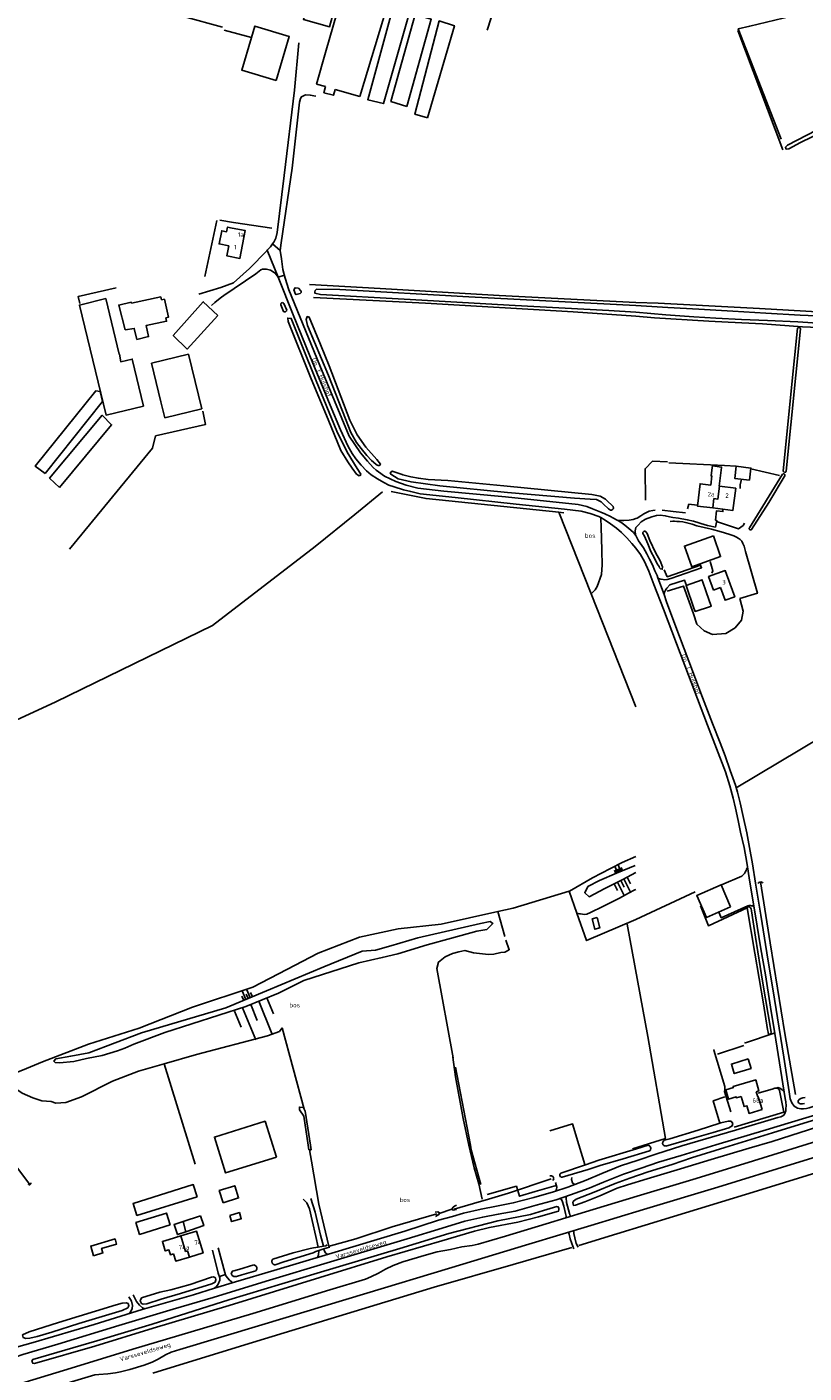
# Model space of a CAD drawing. Header units: metres. Extents: x 226218 to 240385, y 439369 to 449677.
# Tile 156 of 256: x 233660 to 234094, y 443876 to 444626. Entities that reach past the tile are written whole.
import ezdxf

# ---------------------------------------------------------------- set-up
doc = ezdxf.new("R2010")
doc.units = ezdxf.units.M
doc.header["$MEASUREMENT"] = 0
for name, color, linetype in [('BIJGEBOUW', 4, 'Continuous'), ('CULTUURAANDUIDING', 253, 'Continuous'), ('DAKRAND', 4, 'Continuous'), ('DAKRAND-BYG', 4, 'Continuous'), ('HEG', 253, 'Continuous'), ('HEK', 253, 'Continuous'), ('HOOFDGEBOUW', 4, 'Continuous'), ('HOUTWAL', 253, 'Continuous'), ('HUISNUMMER', 253, 'Continuous'), ('INSTEEKSLOOT', 153, 'Continuous'), ('KANTVERH', 253, 'Continuous'), ('KANTWATER', 153, 'Continuous'), ('KUNSTWERK', 253, 'Continuous'), ('MIDSLTGREPPEL', 253, 'Continuous'), ('MUUR', 253, 'Continuous'), ('OVLIJNOBJ', 253, 'Continuous'), ('RASTER', 253, 'Continuous'), ('STRAATNAAM', 253, 'Continuous'), ('TALUD', 253, 'Continuous'), ('TUSSENMUUR', 253, 'Continuous')]:
    doc.layers.add(name, color=color, linetype=linetype)
doc.styles.get("Standard").update_dxf_attribs({"font": 'iso.shx'})

# ---------------------------------------------------------------- blocks, each defined once
blk = doc.blocks.new('TA', base_point=(75009.5, 300012))
for p, q in [((75009.5, 300012.5), (75010, 300012.5)), ((75009.5, 300012.25), (75010.5, 300012.25)), ((75009.5, 300012), (75010, 300012)), ((75009.5, 300011.75), (75010.5, 300011.75)), ((75009.5, 300011.5), (75010, 300011.5))]:
    blk.add_line(p, q)

msp = doc.modelspace()

# ---------------------------------------------------------------- linework, layer by layer
at = {"layer": 'BIJGEBOUW'}
for p, q in [((233861.4, 444637.61), (233846.11, 444587.27)), ((233826.9, 444611.8), (233821.89, 444594.12)), ((233826.93, 444592.7), (233821.89, 444594.12)), ((233846.11, 444587.27), (233832.3, 444591.18))]:
    msp.add_line(p, q, dxfattribs=at)
for points in [[(233826.9, 444611.8), (233833.52, 444634.3), (233831.65, 444634.79), (233829.21, 444626.07), (233814.59, 444630.16), (233819.66, 444648.43), (233819.88, 444649.35)], [(233785.69, 444620.11), (233787.59, 444626.44), (233806.74, 444620.7), (233799.34, 444596.04)], [(233799.34, 444596.04), (233780.2, 444601.79), (233785.69, 444620.11)], [(234043.23, 444342.24), (234027.12, 444336.57), (234031.18, 444325.04), (234047.29, 444330.71), (234043.23, 444342.24)]]:
    msp.add_lwpolyline(points, dxfattribs=at)
at = {"layer": 'DAKRAND'}
msp.add_line((234046.51, 444369.99), (234047.81, 444380.46), dxfattribs=at)
for points in [[(233772.97, 444503.9), (233767.61, 444504.99), (233769.1, 444512.33), (233771.77, 444511.79), (233772.3, 444514.4), (233774.85, 444513.89)], [(234042.56, 444380.31), (234041.98, 444375.74), (234042.43, 444375.69), (234041.79, 444370.58)], [(234047.81, 444380.46), (234047.83, 444380.63), (234042.68, 444381.27), (234042.56, 444380.31)], [(234058.8, 444029.87), (234056.13, 444029.08), (234055.99, 444029.56), (234051.7, 444028.3), (234050.15, 444033.54), (234054.41, 444034.8), (234054.26, 444035.31), (234066.84, 444039.01), (234068.63, 444032.9), (234067.12, 444032.46)], [(233742.23, 443942.11), (233740.47, 443941.58), (233739.64, 443944.32), (233737.59, 443943.71), (233736, 443949), (233739.73, 443950.12)]]:
    msp.add_lwpolyline(points, dxfattribs=at)
at = {"layer": 'DAKRAND-BYG'}
for p, q in [((233704.38, 444474.58), (233711.78, 444443.51)), ((233735.07, 444475.58), (233718.79, 444472.03)), ((233735.5, 444473.79), (233735.07, 444475.58)), ((233718.79, 444472.03), (233718.64, 444472.58)), ((233711.78, 444443.51), (233712.03, 444443.57)), ((234039.27, 444311.09), (234037.19, 444317.04)), ((233757.2, 443963.35), (233747.52, 443960.08))]:
    msp.add_line(p, q, dxfattribs=at)
for points in [[(233864.48, 444636.48), (233850.48, 444585.35), (233859.21, 444583.22), (233873.8, 444634.02), (233864.48, 444636.48)], [(233832.3, 444591.18), (233831.41, 444587.86), (233826.02, 444589.3), (233826.93, 444592.7)], [(233712.03, 444443.57), (233712.79, 444439.33), (233719.13, 444440.82), (233725.39, 444414.66), (233704.59, 444409.61), (233689.73, 444470.96), (233704.38, 444474.58)], [(233718.64, 444472.58), (233711.61, 444470.94), (233715.13, 444457.07)], [(233737.86, 444463.82), (233739.46, 444464.21), (233737.08, 444474.16), (233735.5, 444473.79)], [(233766.97, 444465.05), (233758.76, 444472.79), (233742.03, 444454.01), (233749.81, 444446.38), (233766.97, 444465.05)], [(233721.78, 444451.76), (233728.29, 444453.4), (233726.91, 444459.47), (233738.3, 444461.96), (233737.86, 444463.82)], [(233715.13, 444457.07), (233720.27, 444457.89), (233721.78, 444451.76)], [(234063.37, 444373.27), (234055.19, 444374.27), (234056.04, 444381.13)], [(234056.04, 444381.13), (234064.21, 444380.12), (234063.37, 444373.27)], [(234037.19, 444317.04), (234036.92, 444317.8), (234028.04, 444314.62), (234028.07, 444314.54), (234032.42, 444302.02), (234033.06, 444300.19), (234033.08, 444300.19), (234041.57, 444302.97), (234042.06, 444303.14), (234039.27, 444311.09)], [(234052.84, 444135.46), (234047.51, 444147.77), (234034.02, 444141.81), (234039.36, 444129.66), (234052.84, 444135.46)], [(233978.5, 444129.49), (233979.88, 444123.72), (233977.06, 444123.03), (233975.68, 444128.8), (233978.5, 444129.49)], [(234062.7, 444050.75), (234053.31, 444047.9), (234054.91, 444042.61), (234064.31, 444045.47), (234062.7, 444050.75)], [(233799.53, 443996), (233793.27, 444016.02), (233764.95, 444007.19), (233771.17, 443987.18), (233799.53, 443996)], [(233755.28, 443973.92), (233721.73, 443963.47), (233719.64, 443970.21), (233753.18, 443980.65), (233755.28, 443973.92)], [(233769.83, 443970.52), (233778.48, 443973.26), (233776.31, 443980.08), (233767.67, 443977.33), (233769.83, 443970.52)], [(233740.25, 443958.22), (233738.18, 443964.84), (233721.16, 443959.5), (233723.23, 443952.89), (233740.25, 443958.22)], [(233773.53, 443963.44), (233778.9, 443965.09), (233779.95, 443961.68), (233774.58, 443960.03), (233773.53, 443963.44)], [(233747.52, 443960.08), (233742.49, 443958.38), (233744.36, 443952.85), (233749.06, 443954.43)], [(233749.06, 443954.43), (233759.07, 443957.82), (233757.2, 443963.35)], [(233697.62, 443941.02), (233696.03, 443946.38), (233709.59, 443950.4), (233710.43, 443947.56), (233702.05, 443945.08), (233702.79, 443942.56), (233697.62, 443941.02)]]:
    msp.add_lwpolyline(points, dxfattribs=at)
at = {"layer": 'HEG'}
for p, q in [((233747.65, 444631.71), (233769.4, 444625.79)), ((233759.55, 444486.88), (233766.36, 444518.06)), ((234064.14, 444379.59), (234080.21, 444375.99)), ((234028.8, 444357.41), (234029.49, 444360.02))]:
    msp.add_line(p, q, dxfattribs=at)
for points in [[(234058.15, 444368.76), (234058.2, 444370.75), (234058.9, 444373.81)], [(234046.81, 444014.9), (234043.17, 444027.38), (234049.67, 444029.61)]]:
    msp.add_lwpolyline(points, dxfattribs=at)
at = {"layer": 'HEK'}
msp.add_line((233768.04, 444518.33), (233775.7, 444516.96), dxfattribs=at)
for points in [[(234056.04, 444381.13), (234049.5, 444381.44), (234018.48, 444382.93)], [(234058.05, 444307.38), (234059.84, 444300.25), (234058.9, 444295.36), (234055.44, 444291.09), (234050.14, 444287.87), (234042.7, 444287.29), (234038.04, 444289.31), (234033.94, 444293.07), (234032.08, 444298.87), (234026.63, 444314.33), (234017.57, 444311.41)]]:
    msp.add_lwpolyline(points, dxfattribs=at)
at = {"layer": 'HOOFDGEBOUW'}
for p, q in [((233729.94, 444438.62), (233750.61, 444443.55)), ((233729.94, 444438.62), (233735.12, 444416.98)), ((233757.91, 444413.04), (233750.61, 444443.55)), ((233735.12, 444416.98), (233737.24, 444408.09)), ((233737.24, 444408.09), (233757.91, 444413.04)), ((234046.51, 444369.99), (234046.64, 444369.97)), ((234043.26, 444312.08), (234047.2, 444313.51)), ((233746.17, 443952.05), (233739.73, 443950.12))]:
    msp.add_line(p, q, dxfattribs=at)
for points in [[(233774.85, 444513.89), (233782.11, 444512.52), (233779.18, 444496.93), (233771.92, 444498.3), (233772.97, 444503.9)], [(234042.88, 444357.85), (234034.33, 444358.9), (234035.86, 444371.32), (234041.79, 444370.58)], [(234046.64, 444369.97), (234055.71, 444368.84), (234054.18, 444356.45), (234042.88, 444357.85)], [(234052.56, 444315.46), (234049.84, 444322.98), (234040.59, 444319.64), (234043.26, 444312.08)], [(234047.2, 444313.51), (234049.78, 444306.41), (234055.14, 444308.35), (234052.56, 444315.46)], [(234070.45, 444022.52), (234068.25, 444029.61), (234067.98, 444029.53), (234067.12, 444032.46)], [(234058.8, 444029.87), (234060.41, 444024.16), (234061.97, 444024.6), (234063.2, 444020.32), (234070.45, 444022.52)], [(233751.05, 443940.29), (233758.64, 443942.57), (233755, 443954.7), (233746.17, 443952.05)], [(233742.23, 443942.11), (233743.46, 443938.01), (233751.05, 443940.29)]]:
    msp.add_lwpolyline(points, dxfattribs=at)
at = {"layer": 'HOUTWAL'}
msp.add_line((233959.85, 444355.2), (233957.11, 444355.48), dxfattribs=at)
msp.add_lwpolyline([(233957.11, 444355.48), (233883.04, 444363.09), (233863.55, 444366.95)], dxfattribs=at)
at = {"layer": 'INSTEEKSLOOT'}
for p, q in [((233803.54, 444467.39), (233802.07, 444471.04)), ((233803.69, 444471.88), (233805.32, 444468.03)), ((234091.8, 444457.76), (234083.83, 444378.28)), ((234063.34, 444346.72), (234081.83, 444376.6)), ((233817.2, 444002.61), (233817.57, 444000)), ((233818.97, 444000), (233818.56, 444002.61)), ((233817.57, 444000), (233818.02, 444000)), ((233818.02, 444000), (233818.97, 444000)), ((233958.22, 443986.97), (233971.89, 443991.75)), ((233973.41, 443989.16), (233958.97, 443984.83)), ((233820.27, 443945.39), (233822.85, 443945.85)), ((233823.13, 443943.89), (233821.5, 443943.35)), ((233822.85, 443945.85), (233825.77, 443946.36)), ((233826.08, 443944.86), (233823.13, 443943.89)), ((233825.77, 443946.36), (233827.11, 443946.6)), ((233827.92, 443945.47), (233826.08, 443944.86)), ((233827.79, 443947.16), (233827.11, 443946.6)), ((233827.92, 443945.47), (233829.42, 443945.8)), ((233798.77, 443935.98), (233803.75, 443937.55))]:
    msp.add_line(p, q, dxfattribs=at)
for points in [[(234232.16, 444641.61), (234231.76, 444642.22), (234231.08, 444642.51), (234230.08, 444642.29), (234227.47, 444640.49), (234150.16, 444595.27), (234136.64, 444587.48), (234122.61, 444579.85), (234084.68, 444560.11), (234083.47, 444558.9), (234083.81, 444557.86), (234085.37, 444558.03), (234091.85, 444561.53), (234118.53, 444574.62), (234151.05, 444592.55), (234173.15, 444606.04), (234182.39, 444611.42), (234200.62, 444622.39), (234217.32, 444631.74), (234229.97, 444639.64), (234231.76, 444640.6), (234232.16, 444641.61)], [(233810.66, 444476.91), (233812.83, 444477.44), (233813.34, 444477.94), (233813.27, 444478.57), (233813.14, 444478.91), (233811.82, 444480.43), (233809.96, 444480.63), (233809.24, 444479.49), (233810.14, 444477.11), (233810.66, 444476.91)], [(233821.89, 444479.87), (233821.18, 444479.04), (233820.91, 444478.27), (233820.91, 444477.66), (233824.13, 444476.9), (233870.73, 444474.2), (233932.64, 444470.68), (233984.95, 444467.99), (234000, 444467)], [(234000, 444470.73), (233906.93, 444475.5), (233834.85, 444479.61), (233821.89, 444479.87)], [(233802.07, 444471.04), (233802.01, 444471.3), (233802.02, 444471.57), (233802.12, 444471.82), (233802.28, 444472.04), (233802.5, 444472.2), (233802.75, 444472.28), (233803.02, 444472.29), (233803.28, 444472.22), (233803.51, 444472.08), (233803.69, 444471.88)], [(233803.54, 444467.39), (233803.78, 444467.26), (233804.05, 444467.19), (233804.32, 444467.19), (233804.59, 444467.25), (233804.84, 444467.37), (233805.05, 444467.55), (233805.21, 444467.77), (233805.32, 444468.03)], [(234000, 444470.73), (234017.84, 444469.53), (234035.23, 444468.64), (234054.14, 444467.56), (234072.5, 444466.41), (234091.74, 444465.33), (234109.69, 444464.59)], [(234000, 444467), (234016.79, 444465.55), (234032.33, 444464.46)], [(233845.7, 444375.74), (233846.53, 444376.13), (233846.59, 444376.73), (233844.67, 444379.85), (233839.06, 444388.99), (233833.33, 444400.67), (233821.79, 444428.62), (233813.78, 444448.51), (233807.81, 444463.5), (233805.9, 444463.66), (233806.2, 444461.78), (233818.87, 444429.76), (233828.38, 444407.07), (233835.48, 444389.82), (233839.36, 444383.59), (233841.88, 444379.96), (233844.31, 444376.76), (233845.7, 444375.74)], [(233856.37, 444381.45), (233856.95, 444381.47), (233857.32, 444381.71), (233857.55, 444382.25), (233855.57, 444384.88), (233849.43, 444391.81), (233844.67, 444398.59), (233840.59, 444406.72), (233828.99, 444437.02), (233824.18, 444448.87), (233817.85, 444464.28), (233816.71, 444464.5), (233816.18, 444462.85), (233816.96, 444459.64), (233828.58, 444431.7), (233838.04, 444407.44), (233841.14, 444399.83), (233844.26, 444394.3), (233846.86, 444390.98), (233850.07, 444387.07), (233852.63, 444384.25), (233854.92, 444382.18), (233855.8, 444381.64), (233856.37, 444381.45)], [(234252.62, 444452.57), (234242.59, 444453.22), (234230.83, 444453.93), (234215.17, 444454.76), (234202.37, 444455.4), (234188.1, 444456.03), (234174.47, 444456.46), (234159.58, 444457.24), (234144.84, 444458.15), (234131.66, 444458.94), (234117.44, 444459.74), (234104.05, 444460.63), (234090.37, 444461.53), (234073.44, 444462.26), (234058.93, 444462.96), (234044.53, 444463.68), (234032.33, 444464.46)], [(234082.26, 444378.35), (234086.82, 444424.91), (234090.21, 444458.13)], [(234090.21, 444458.13), (234090.39, 444458.3), (234090.62, 444458.42), (234090.87, 444458.47), (234091.12, 444458.45), (234091.36, 444458.36), (234091.56, 444458.21), (234091.71, 444458), (234091.8, 444457.76)], [(233985.83, 444356.56), (233984.67, 444357.36), (233981.97, 444360.02), (233980.64, 444361.26), (233977.99, 444362.57), (233974.51, 444362.78), (233965.89, 444363.39), (233928.48, 444366.52), (233890.77, 444370.22), (233874.69, 444372.4), (233867.5, 444374.14), (233863.43, 444376.67), (233863.08, 444377.52), (233864.13, 444378.43), (233869.61, 444376.48), (233870.09, 444376.36), (233874.51, 444375.25), (233878.71, 444374.39), (233884.23, 444373.8), (233895.16, 444373.08), (233926.39, 444370.16), (233975.48, 444365.3), (233980.09, 444364.51), (233983.12, 444362.7), (233984.54, 444361.29), (233986.45, 444359.53), (233987.29, 444358.66)], [(234083.83, 444378.28), (234083.73, 444378.06), (234083.57, 444377.88), (234083.37, 444377.76), (234083.14, 444377.7), (234082.9, 444377.71), (234082.68, 444377.79), (234082.48, 444377.93), (234082.34, 444378.12), (234082.26, 444378.35)], [(234083.24, 444376.08), (234074.23, 444360.89), (234064.56, 444345.79)], [(234081.83, 444376.6), (234082.02, 444376.74), (234082.23, 444376.82), (234082.47, 444376.84), (234082.7, 444376.79), (234082.9, 444376.67), (234083.07, 444376.51), (234083.18, 444376.31), (234083.24, 444376.08)], [(233985.83, 444356.56), (233986.15, 444356.54), (233986.46, 444356.59), (233986.76, 444356.72), (233987.02, 444356.9), (233987.23, 444357.14), (233987.38, 444357.42), (233987.47, 444357.73), (233987.48, 444358.05), (233987.42, 444358.36), (233987.29, 444358.66)], [(234003.87, 444343.58), (234003.85, 444343.87), (234003.91, 444344.15), (234004.04, 444344.41), (234004.23, 444344.62), (234004.48, 444344.77), (234004.76, 444344.85), (234005.04, 444344.86), (234005.32, 444344.79), (234005.57, 444344.64), (234005.77, 444344.43)], [(234064.56, 444345.79), (234064.36, 444345.65), (234064.13, 444345.58), (234063.89, 444345.58), (234063.66, 444345.66), (234063.46, 444345.81), (234063.32, 444346.01), (234063.25, 444346.24), (234063.26, 444346.48), (234063.34, 444346.72)], [(234068.26, 444148.59), (234068.53, 444149.02), (234069.11, 444149.33), (234069.77, 444149.42), (234070.17, 444149.31), (234070.56, 444149.07), (234070.85, 444148.79)], [(234075.48, 444065.69), (234075.36, 444064.96), (234075.12, 444064.64), (234074.69, 444064.45), (234074.29, 444064.59), (234073.87, 444064.96), (234073.72, 444065.73), (234073.49, 444067.06), (234071.26, 444081.43), (234066.43, 444109.67), (234062.16, 444134.88), (234062.24, 444135.21), (234062.44, 444135.41), (234062.74, 444135.5), (234063.17, 444135.49), (234063.63, 444135.28), (234063.99, 444134.94), (234064.24, 444134.4), (234064.45, 444133.3), (234066.8, 444118.63), (234070.72, 444094.06), (234075.48, 444065.69)], [(234063.2, 444001.05), (234076.1, 444004.8), (234106.78, 444014.52), (234132.91, 444022.52), (234160.16, 444030.63), (234180.54, 444036.96)], [(234094.16, 444025.87), (234092.89, 444025.73), (234091.9, 444025.76), (234091.27, 444025.97), (234090.68, 444026.28), (234090.53, 444026.82), (234090.54, 444027.35), (234091.02, 444028.03), (234091.96, 444028.68), (234093.1, 444028.98), (234094.44, 444029.32)], [(233815.02, 444022.79), (233814.58, 444023.73), (233812.41, 444023.9), (233812.34, 444022.33), (233814.91, 444018.91), (233817.2, 444002.61)], [(233818.56, 444002.61), (233815.58, 444021.6), (233815.02, 444022.79)], [(234049.7, 444001.32), (234076.25, 444009.54), (234105.85, 444018.63)], [(234016.08, 444005.36), (234018.88, 444006.21), (234034.68, 444011.07), (234046.81, 444014.9)], [(234043.21, 444009.8), (234033.99, 444007.16), (234016.68, 444002.19)], [(234046.81, 444014.9), (234047.44, 444015.1), (234051.59, 444016.09), (234053.17, 444015.97), (234054.08, 444014.81), (234053.71, 444013.43), (234051.91, 444012.41), (234043.22, 444009.8)], [(233971.89, 443991.75), (233979.36, 443994.24), (234000.3, 444000.61), (234006.96, 444002.62)], [(234007.7, 443999.52), (234007.94, 443999.78), (234008.13, 444000.08), (234008.26, 444000.41), (234008.32, 444000.77), (234008.3, 444001.12), (234008.22, 444001.47), (234008.07, 444001.79), (234007.86, 444002.08), (234007.6, 444002.32), (234007.29, 444002.5), (234006.96, 444002.62)], [(234016.08, 444005.36), (234015.77, 444005.23), (234015.49, 444005.03), (234015.26, 444004.79), (234015.09, 444004.5), (234014.98, 444004.18), (234014.94, 444003.84), (234014.96, 444003.5), (234015.06, 444003.18), (234015.23, 444002.88), (234015.45, 444002.63), (234015.71, 444002.42), (234016.02, 444002.28), (234016.35, 444002.2), (234016.68, 444002.19)], [(234063.2, 444001.05), (234042, 443994.76), (234024.93, 443989.46), (234006.29, 443983.96), (233995.41, 443980.5), (233989.61, 443978.62), (233979.92, 443974.48), (233971.61, 443971.03), (233966.32, 443969.14), (233965.17, 443969.09), (233964.79, 443970.72), (233965.15, 443971.48), (233966.79, 443972.49), (233976.85, 443976.46), (233988.53, 443981.34), (233996.71, 443984.35), (234006.82, 443987.83), (234020.31, 443991.97), (234031.11, 443995.53), (234049.7, 444001.32)], [(234007.7, 443999.52), (233992.86, 443995.06), (233980.02, 443991.4), (233973.41, 443989.16)], [(233958.97, 443984.83), (233958.69, 443984.79), (233958.4, 443984.82), (233958.14, 443984.92), (233957.91, 443985.08), (233957.72, 443985.3), (233957.6, 443985.55), (233957.54, 443985.83), (233957.55, 443986.11), (233957.63, 443986.39), (233957.78, 443986.63), (233957.98, 443986.83), (233958.22, 443986.97)], [(233661.16, 443981.08), (233661.27, 443980.87), (233661.44, 443980.71), (233661.65, 443980.61), (233661.88, 443980.58), (233662.11, 443980.63), (233662.31, 443980.74), (233662.47, 443980.92), (233662.56, 443981.13), (233662.58, 443981.37), (233662.52, 443981.59)], [(233953.76, 443983.01), (233953.97, 443983.29), (233954.11, 443983.61), (233954.18, 443983.96), (233954.17, 443984.31), (233954.08, 443984.65), (233953.91, 443984.96), (233953.68, 443985.22), (233953.4, 443985.43), (233953.07, 443985.57), (233952.73, 443985.63), (233952.38, 443985.62), (233952.04, 443985.53)], [(233773.18, 443913.35), (233730.76, 443900.74), (233698.33, 443890.58), (233664.57, 443881.03), (233663.7, 443881.1), (233663.13, 443882.34), (233663.66, 443883.28), (233699.49, 443893.57), (233730.34, 443902.96), (233772.99, 443916.43), (233822.29, 443931.4), (233868.39, 443945.1), (233895.67, 443953.5), (233923.07, 443960.4), (233941.21, 443964.1), (233948.57, 443966.16), (233956.03, 443968.42), (233956.73, 443968.22), (233957.15, 443967.32), (233957.1, 443966.53), (233956.84, 443965.8), (233945.8, 443962.67), (233934.12, 443959.83), (233918.46, 443956.82), (233910.09, 443954.79), (233891.74, 443949.43), (233861.05, 443940.44), (233823.68, 443928.81), (233773.18, 443913.35)], [(233888.17, 443965.3), (233889.67, 443965.56), (233890.44, 443964.91), (233890.36, 443964.58)], [(233890.36, 443964.58), (233890.21, 443963.97), (233888.29, 443962.89)], [(233899.93, 443969.15), (233898.86, 443968.72), (233898.12, 443968.06), (233897.39, 443966.92)], [(233897.39, 443966.92), (233898.1, 443966.41), (233899.94, 443966.82)], [(233820.27, 443945.39), (233818.39, 443945.02), (233808.97, 443942.62), (233797.64, 443939.13)], [(233803.75, 443937.55), (233820.05, 443942.7), (233821.5, 443943.35)], [(233787, 443935.87), (233778.56, 443933.3), (233775.14, 443932.49), (233774.41, 443931.13), (233774.93, 443930.03), (233775.89, 443929.41), (233777.35, 443929.45), (233780.22, 443930.42), (233787.99, 443932.67)], [(233787.99, 443932.67), (233788.24, 443932.92), (233788.44, 443933.22), (233788.57, 443933.55), (233788.64, 443933.9), (233788.63, 443934.25), (233788.56, 443934.6), (233788.42, 443934.92), (233788.23, 443935.22), (233787.98, 443935.47), (233787.68, 443935.66), (233787.35, 443935.8), (233787, 443935.87)], [(233797.64, 443939.13), (233797.39, 443938.87), (233797.2, 443938.57), (233797.08, 443938.23), (233797.02, 443937.87), (233797.04, 443937.52), (233797.13, 443937.17), (233797.28, 443936.84), (233797.49, 443936.56), (233797.76, 443936.32), (233798.07, 443936.14), (233798.41, 443936.02), (233798.77, 443935.98)], [(233746.11, 443920.01), (233735.27, 443916.87), (233727.31, 443914.27), (233725.31, 443914.03), (233724.36, 443914.32), (233723.54, 443915.92), (233724.35, 443917.48), (233734.63, 443920.71), (233740.66, 443922.01), (233751.47, 443924.99), (233763.35, 443929), (233764.55, 443929.22), (233765.54, 443928.68), (233765.77, 443927.65), (233765.44, 443926.38), (233763.57, 443925.35), (233746.11, 443920.01)], [(233689.36, 443903.29), (233713.5, 443910.59), (233716.63, 443911.97), (233717.32, 443913.11), (233716.79, 443914.43), (233715.68, 443914.84), (233713.52, 443914.64), (233710.22, 443913.64), (233678.09, 443903.84), (233661.58, 443898.63), (233657.99, 443896.94), (233658.25, 443895.49), (233659.84, 443894.83), (233661.99, 443895.03), (233666.19, 443896.09), (233674.27, 443898.47), (233689.36, 443903.3)]]:
    msp.add_lwpolyline(points, dxfattribs=at)
at = {"layer": 'KANTVERH'}
for p, q in [((233801.65, 444501.3), (233797.43, 444505.08)), ((233800.47, 444486.55), (233794.49, 444501.52)), ((233800.47, 444486.55), (233804.02, 444487.59)), ((234012.23, 444318.87), (234015.79, 444309.53)), ((233767.8, 443929.5), (233771.19, 443930.5)), ((233740.91, 443887.34), (233745.73, 443888.74))]:
    msp.add_line(p, q, dxfattribs=at)
for points in [[(233798.14, 444506.01), (233799.2, 444508.26), (233799.96, 444511.34), (233803.8, 444543.25), (233809.71, 444590.65), (233811.98, 444617.15)], [(233821.45, 444587.33), (233818.41, 444587.97), (233815.69, 444588.09), (233813.56, 444587.09), (233813.06, 444586.11), (233812.5, 444584.13), (233808.32, 444547.32), (233802.19, 444505.66), (233801.65, 444501.3), (233802.32, 444496.66), (233803.06, 444490.83), (233804.51, 444485.91), (233806.47, 444479.52), (233823.86, 444437.33), (233840.18, 444397.88), (233846.36, 444388.63), (233850.31, 444383.93), (233853.5, 444380.4), (233855.28, 444378.96), (233856.55, 444377.99), (233859.79, 444375.66), (233862.92, 444374.01), (233866.09, 444372.63), (233871.83, 444370.49), (233878.34, 444368.95), (233892.98, 444367.25), (233927.36, 444364.14), (233967.79, 444359.79), (233972.69, 444358.58), (233975.82, 444357.43), (233980.56, 444355.49), (233982.65, 444354.53), (233985.86, 444353.02), (233987.26, 444352.31), (233989.64, 444351.05)], [(233796.2, 444503.43), (233797.43, 444505.08), (233798.14, 444506.01)], [(233756.24, 444477.02), (233768.52, 444480.67), (233775.59, 444483.34), (233784.63, 444491.25), (233794.18, 444501.17)], [(233794.18, 444501.17), (233794.49, 444501.52), (233796.2, 444503.43)], [(233980.53, 444352.44), (233979.3, 444353.11), (233974.6, 444354.85), (233969.55, 444356.04), (233960.28, 444357.19), (233933.32, 444360.03), (233899.22, 444363.61), (233879.82, 444365.8), (233874.44, 444366.98), (233870.46, 444367.9), (233865.23, 444369.55), (233862.21, 444370.63), (233859.55, 444371.95), (233855.96, 444374.12), (233852.43, 444376.29), (233849.78, 444378.52), (233846.79, 444381.63), (233843.89, 444385.32), (233841.73, 444388.22), (233839.63, 444392.12), (233835.3, 444401.36), (233829.5, 444415.2), (233818.13, 444442.71), (233808.86, 444465.53), (233800.47, 444486.55), (233799, 444488.46), (233797.23, 444489.85), (233796.34, 444490.43), (233794, 444491.03), (233791.82, 444490.99), (233790.95, 444490.63), (233788.04, 444488.41), (233770.28, 444476.19), (233768.89, 444475.29), (233767.31, 444474.13), (233765.27, 444472.32), (233763.28, 444470.67)], [(234000, 444351.91), (234000.81, 444352.21), (234002.74, 444353.53), (234004.39, 444354.59), (234005.9, 444355.41), (234007.48, 444356.08), (234009.45, 444356.4), (234010.79, 444356.57)], [(234014.69, 444356.7), (234020.82, 444355.87), (234027.68, 444355.21)], [(234040.96, 444347.8), (234044.37, 444347.16), (234045.15, 444350.86), (234044.52, 444350.97), (234044.95, 444356.21), (234048.59, 444355.79), (234048.61, 444356.89)], [(234000, 444335.43), (233997.82, 444338.04), (233995.07, 444341.23), (233992.01, 444344.22), (233989.2, 444346.55), (233985.96, 444349.07), (233982.95, 444351.13), (233980.53, 444352.44)], [(234000, 444351.91), (233998.59, 444351.38), (233996.2, 444351.02), (233993.23, 444350.89), (233992.08, 444350.92), (233989.64, 444351.05)], [(233989.64, 444351.05), (233991.55, 444349.84), (233993.91, 444348.25), (233997.14, 444345.56), (233998.65, 444344.09), (234000, 444342.42)], [(234000, 444346.9), (234001.35, 444348.34), (234002.92, 444350.07), (234005.48, 444351.57), (234008.86, 444352.82), (234011.61, 444353.72), (234013.51, 444353.91), (234016.39, 444353.55), (234018.8, 444352.99), (234020.71, 444352.55), (234023.73, 444352.21), (234028.66, 444351.27), (234032.16, 444350.46), (234038.72, 444348.45), (234040.7, 444347.97)], [(234000, 444342.51), (233999.8, 444342.96), (233999.57, 444345.12), (234000, 444346.9)], [(234000, 444342.42), (234001.58, 444339.57), (234004.25, 444335.69), (234006.1, 444332.26), (234007.69, 444329.27), (234009.38, 444326.11), (234010.63, 444322.86), (234011.83, 444320.14), (234012.23, 444318.87), (234012.73, 444318.59), (234013.95, 444318.2), (234015.27, 444317.93), (234016.13, 444317.82), (234017.46, 444317.95), (234019.5, 444318.5), (234036.64, 444324.52), (234035.95, 444326.39)], [(234000, 444335.43), (234002.67, 444331.84), (234004.87, 444328.01), (234007.3, 444322.57), (234010.12, 444315.26), (234015.45, 444301.52), (234027.25, 444270.06), (234040.04, 444236.85), (234049.99, 444210.72), (234052.44, 444202.99), (234054.31, 444196.11), (234055.61, 444190.53), (234057.01, 444183.72), (234058.39, 444177.08), (234060.35, 444168.67), (234061.98, 444160.19), (234063.52, 444149.2), (234066.61, 444131.62), (234069.74, 444112.09), (234072.26, 444097.52), (234075.07, 444079.52), (234077.46, 444064.95), (234083.33, 444028.71), (234083.62, 444026.84), (234083.77, 444024.51), (234083.73, 444023.05), (234083.64, 444021.86), (234083.07, 444020.31), (234082.49, 444019.46), (234081.64, 444018.92), (234080.8, 444018.51), (234079.17, 444018.08)], [(234041.44, 444328.09), (234042.92, 444322.88), (234042.45, 444321.59)], [(234019.03, 444315.02), (234027.15, 444317.59), (234028.2, 444314.67)], [(234015.79, 444309.53), (234015.97, 444310.98), (234016.53, 444312.09), (234017.38, 444313.2), (234019.03, 444315.02)], [(234015.79, 444309.53), (234017.17, 444305.47), (234021.74, 444293.14), (234029.63, 444272.37), (234037.2, 444252.27), (234042.78, 444237.72), (234047.08, 444226.96), (234049.77, 444219.73), (234052.69, 444211.54), (234055.6, 444203.35)], [(234055.6, 444203.35), (234056.64, 444199.41), (234058.23, 444193.42), (234059.78, 444185.82), (234061.93, 444176.83), (234063.47, 444168.66), (234064.99, 444159.53)], [(234064.99, 444159.53), (234066.8, 444148.76), (234069.74, 444130.79), (234073.05, 444109.92), (234077.43, 444084.08), (234082.5, 444051.68), (234085.48, 444032.45), (234086.15, 444028.58), (234086.99, 444026.27), (234088.28, 444024.48), (234090.08, 444023.31), (234092, 444022.93), (234093.46, 444022.9), (234095.16, 444023.09), (234096.76, 444023.55), (234099.54, 444024.45), (234125.42, 444032.09), (234159.03, 444042.14), (234179.74, 444048.54)], [(234047.78, 444147.77), (234059.08, 444152.65), (234059.93, 444153.43), (234060.55, 444154.15), (234061.03, 444154.83), (234061.48, 444155.69), (234061.77, 444156.51), (234062.04, 444157.04), (234062.42, 444157.08)], [(234046.39, 444132.22), (234047.66, 444129.43), (234062.39, 444136), (234062.72, 444136.16), (234063.26, 444136.28), (234063.86, 444136.24), (234064.42, 444136.12), (234064.98, 444135.98), (234065.6, 444135.76), (234065.97, 444135.66), (234065.9, 444135.65)], [(234060.67, 444059.89), (234061.2, 444059.78), (234077.2, 444065.12), (234077.3, 444065.35), (234077.37, 444065.5)], [(234053.03, 444021.17), (234049.41, 444032.61), (234049.6, 444033.51), (234049.68, 444034.4), (234049.67, 444035.3), (234043.43, 444055.67), (234043.93, 444055.76)], [(234078.43, 444034.47), (234079.12, 444034.75), (234079.78, 444034.6), (234080.41, 444034.39), (234080.93, 444034.08), (234081.55, 444033.57), (234082.1, 444033.02), (234082.43, 444032.75), (234082.67, 444032.79)], [(233745.74, 443888.68), (233791.42, 443902.59), (233849.93, 443920.11), (233895.6, 443933.97), (233940.36, 443947.51), (233974.99, 443957.93), (234004.22, 443966.79), (234045.67, 443979.33), (234089.07, 443992.54), (234135.78, 444006.94), (234175.49, 444019.01)], [(234079.17, 444018.08), (234055.59, 444011.08), (234025.59, 444002.24), (234011.08, 443997.66)], [(234025.32, 443996.98), (234044.54, 444002.77), (234072.66, 444011.19), (234108.95, 444022.17)], [(233745.11, 443896.5), (233786.39, 443908.78), (233829.29, 443921.98), (233849.23, 443928.06), (233852.2, 443929.2), (233856.53, 443931.34), (233860.45, 443933.61), (233864.64, 443935.61), (233870.13, 443937.61), (233883.35, 443941.51), (233889.26, 443943.2), (233896.64, 443944.57), (233902.97, 443945.94), (233908.67, 443946.74), (233911.99, 443947.4), (233927.25, 443951.96), (233949.96, 443958.86), (233971.89, 443965.54), (234000.73, 443974.24), (234033.62, 443984.17), (234065.6, 443993.97), (234101.01, 444004.82)], [(233542.74, 444000), (233550.29, 443992.17), (233561.15, 443981.19), (233573.27, 443969.37), (233587.57, 443956.4), (233604.57, 443940.3), (233626.75, 443917.97), (233641.87, 443902.92), (233647.3, 443896.82), (233649.51, 443894.46), (233650.73, 443892.25), (233651.03, 443890.89), (233650.84, 443889.8), (233650.58, 443889.24), (233649.95, 443888.81), (233663.85, 443892.61), (233697.85, 443902.71), (233724.63, 443911.01), (233753.24, 443919.27), (233764.98, 443922.92)], [(233764.32, 443917.77), (233793.9, 443926.78), (233829.72, 443937.68), (233872.57, 443950.44), (233892.06, 443956.44), (233904.66, 443960.31), (233914.63, 443962.59), (233923.26, 443964.14), (233932.8, 443965.92), (233944.48, 443969.13), (233955.5, 443972.22), (233963.66, 443974.99), (233973.99, 443978.68), (233981.92, 443982.09), (233993.19, 443986.55), (234002.89, 443989.83), (234012.68, 443993.1), (234025.32, 443996.98)], [(233764.98, 443922.92), (233776.8, 443926.43), (233798.16, 443932.82), (233828.58, 443941.89), (233871.18, 443954.68), (233890.04, 443960.84), (233897.75, 443962.9), (233903.82, 443964.84), (233913.68, 443967.04), (233922.34, 443968.71), (233931.68, 443970.43), (233943.13, 443973.57), (233954.05, 443976.59), (233962.08, 443979.28), (233972.26, 443983.08), (233980.97, 443986.78), (233991.48, 443991.09), (234001.33, 443994.37), (234011.08, 443997.66)], [(233955.24, 443981.77), (233955.86, 443979.34), (233955.78, 443978.09), (233955.4, 443977.04)], [(233965.74, 443980.65), (233964.72, 443981.59), (233964.04, 443983.47), (233964.32, 443984.58)], [(233814.45, 443972.62), (233816.53, 443970.53), (233817.98, 443967.12), (233819.51, 443960.59), (233821.48, 443951.84), (233822.85, 443945.85)], [(233818.83, 443972.91), (233821.19, 443965.28), (233824.14, 443952.58), (233825.77, 443946.36)], [(233957.58, 443972.92), (233958.38, 443972.5), (233959.01, 443971.7), (233959.82, 443968.73), (233960.77, 443964.66), (233961.09, 443963.1), (233960.96, 443962.26)], [(233963.84, 443963.09), (233963.24, 443963.82), (233962.97, 443964.63), (233962.4, 443966.53), (233961.34, 443970.76), (233961.09, 443973.22), (233961.33, 443974.2)], [(233962.27, 443954), (233962.68, 443953.53), (233962.87, 443952.97), (233963.36, 443950.48), (233964.23, 443947.77), (233965.44, 443944.97)], [(233967.77, 443945.84), (233966.69, 443947.92), (233965.93, 443950.96), (233965.34, 443953.48), (233965.44, 443955.06)], [(233763.85, 443944.12), (233767.14, 443931.26), (233768.06, 443928.79), (233767.93, 443927.44), (233767.03, 443925.2), (233766.18, 443923.94), (233764.98, 443922.92)], [(233767.09, 443945.37), (233770.73, 443931.64), (233771.43, 443929.89), (233773.44, 443927.34), (233775.31, 443925.99)], [(233823.13, 443943.89), (233823.15, 443943.69), (233823.05, 443941.62), (233822.46, 443940.07)], [(233826.08, 443944.86), (233826.26, 443943.99), (233826.99, 443942.65), (233828.1, 443941.74)], [(233719.73, 443919.25), (233721.5, 443915.56), (233723.11, 443913.53), (233724.83, 443912.06), (233726.15, 443911.44)], [(233653.83, 443884.41), (233658.15, 443886.02), (233677.57, 443891.79), (233711.66, 443902.12), (233742.06, 443911.25), (233764.32, 443917.76)], [(233717.24, 443918.17), (233718.66, 443915.67), (233719.38, 443913.38), (233719.13, 443911.57), (233718.45, 443909.92), (233717.44, 443908.78)], [(233494.33, 443820.47), (233495.79, 443820.91), (233536.07, 443833.33), (233568.03, 443842.9), (233602.88, 443853.47), (233623.13, 443859.66), (233655.14, 443869.26), (233685.02, 443878.42), (233719.54, 443888.97), (233745.11, 443896.5)], [(233495.14, 443813.03), (233497.91, 443813.87), (233538.87, 443826.42), (233570.13, 443835.86), (233605, 443846.44), (233625.24, 443852.63), (233657.32, 443862.19), (233687.2, 443871.29), (233698.23, 443874.64), (233700.61, 443874.77), (233705.46, 443875.29), (233709.86, 443875.79), (233712.56, 443876.24), (233717.74, 443877.69), (233725.82, 443880.05), (233730.26, 443881.67), (233733.67, 443883.3), (233737.79, 443885.76), (233740.91, 443887.34)]]:
    msp.add_lwpolyline(points, dxfattribs=at)
at = {"layer": 'KANTWATER'}
msp.add_lwpolyline([(234005.77, 444344.43), (234006.26, 444343.52), (234007.9, 444339.76), (234011.06, 444333.01), (234013.55, 444328.34), (234014.93, 444324.95), (234014.74, 444323.71), (234013.68, 444323.92), (234013.23, 444324.56), (234013.01, 444325.13), (234011.82, 444326.72), (234010.33, 444329.84), (234008.45, 444333.64), (234006.66, 444337.79), (234004.77, 444342.12), (234003.87, 444343.58)], dxfattribs=at)
at = {"layer": 'KUNSTWERK'}
for points in [[(233872.25, 444581.66), (233885.9, 444630.28), (233876.93, 444632.95), (233863.4, 444584.34), (233872.25, 444581.66)], [(233883.86, 444575.39), (233898.82, 444626.65), (233890.33, 444629.29), (233876.72, 444577.34), (233883.86, 444575.39)], [(233670.66, 444376.97), (233702.55, 444417.23), (233701.23, 444422.77), (233698.79, 444423.09), (233664.95, 444381.23), (233670.66, 444376.97)], [(233678.66, 444369.34), (233707.65, 444404.22), (233702.42, 444409.5), (233673.02, 444374.45), (233678.66, 444369.34)]]:
    msp.add_lwpolyline(points, dxfattribs=at)
at = {"layer": 'MIDSLTGREPPEL'}
for p, q in [((234081.93, 444557.47), (234056.93, 444623.95)), ((233908.22, 444000), (233913.5, 443980.67)), ((233929.08, 443975.99), (233952.87, 443983.93))]:
    msp.add_line(p, q, dxfattribs=at)
for points in [[(234069.56, 444149.39), (234074.93, 444115.49), (234083.1, 444064.95), (234088.96, 444030.97)], [(233648.68, 444000), (233655.15, 443989.83), (233661.97, 443980.78)], [(233818.02, 444000), (233819.09, 443993.79), (233823.17, 443969.73), (233828.79, 443946.3)], [(233898.64, 443966.99), (233909.4, 443970.17), (233917.89, 443972.57), (233929.08, 443975.99)], [(233828.34, 443946.21), (233843.85, 443950.54), (233864.09, 443957.07), (233889.04, 443964.46)]]:
    msp.add_lwpolyline(points, dxfattribs=at)
at = {"layer": 'MUUR'}
msp.add_lwpolyline([(234054.77, 444012.76), (234082.59, 444021.02), (234080.14, 444033.17), (234079.89, 444033.74), (234079.44, 444034.15), (234078.94, 444034.36), (234078.48, 444034.47), (234078.02, 444034.51), (234077.52, 444034.46), (234077.05, 444034.27), (234076.55, 444034.05), (234068.32, 444031.61)], dxfattribs=at)
at = {"layer": 'OVLIJNOBJ'}
for p, q in [((233815.02, 444022.79), (233802.85, 444068.07)), ((233755.05, 444053.22), (233736.97, 444048.05)), ((233897.39, 443966.92), (233890.36, 443964.58))]:
    msp.add_line(p, q, dxfattribs=at)
for points in [[(234081.04, 444563.43), (234057.14, 444624.95), (234063.49, 444626.47), (234082.21, 444630.92), (234096.85, 444634.52), (234114.99, 444639.55), (234129.08, 444643.3), (234142.23, 444646.65), (234154.99, 444650), (234168.97, 444653.13), (234182.16, 444657.06), (234194.57, 444660.31), (234206.04, 444663.53), (234214.42, 444665.39), (234219.6, 444666.46)], [(233980.53, 444352.44), (233980.74, 444346.62), (233980.83, 444341.25), (233981.12, 444334.01), (233981.27, 444326.18), (233980.77, 444320.72), (233978.41, 444314.16), (233977.27, 444312.2), (233975.07, 444310.04)], [(234055.98, 444201.93), (234200.75, 444288.2), (234233.7, 444304.61), (234259.88, 444316.34), (234264.24, 444312.6), (234269.12, 444314.41)], [(233999.64, 444158.46), (233989.2, 444154.25), (233979.76, 444150.26), (233973.16, 444146.83), (233971.48, 444143.36), (233973.96, 444141.1), (233982.68, 444145.67), (233992.68, 444150.72), (234000, 444154.68)], [(234000, 444145.16), (233999.43, 444144.93), (233995.95, 444143.22), (233990.94, 444140.41), (233981.63, 444135.69), (233974.73, 444132.4), (233972.63, 444131.51), (233971.32, 444131.23), (233969.21, 444131.53), (233968.52, 444131.65), (233967.08, 444132.07)], [(233771.43, 444079.13), (233793.98, 444088.74), (233826.01, 444102.13), (233847.3, 444110.84), (233854.84, 444111.38), (233863.42, 444113.83), (233878.36, 444118.17), (233913.43, 444126.3), (233918.84, 444127.32), (233920.32, 444126.22), (233916.94, 444122.9), (233911.24, 444121.97), (233897.29, 444118.09), (233883.67, 444114.41), (233867.29, 444109.39), (233858.54, 444107.19), (233845.45, 444104.34), (233814.77, 444094.48), (233800.71, 444087.47), (233782.47, 444079.98)], [(233786.49, 444090.75), (233805.37, 444100.63), (233822.89, 444109.72), (233845.96, 444118.57), (233867.48, 444123.3), (233891.53, 444125.8)], [(233927.57, 444116.91), (233929.39, 444111.55), (233927.01, 444110.3), (233924.74, 444110), (233920.79, 444109.15), (233917.85, 444108.88), (233909.48, 444109.88), (233904.72, 444111.16)], [(233904.72, 444111.16), (233901.32, 444110.5), (233897.82, 444109.47), (233893.72, 444107.69), (233890, 444104.68), (233888.95, 444101.19)], [(233736.97, 444048.05), (233722.68, 444043.97), (233708.13, 444038.36), (233690.81, 444029.66), (233682.2, 444026.46), (233676.55, 444026.1), (233673.99, 444026.95), (233668.74, 444027.45), (233663.7, 444029.05), (233657.76, 444031.62), (233652.94, 444035), (233651.07, 444036.57), (233649.96, 444037.79), (233649.12, 444039.09), (233650.68, 444041.36), (233653.69, 444042.87), (233657.89, 444044.49), (233669.13, 444049.11), (233694.8, 444058.96), (233722.93, 444067.89), (233752.73, 444079.5), (233786.49, 444090.75)], [(233771.43, 444079.13), (233724.29, 444065.37), (233694.95, 444054.2), (233684.82, 444052.34), (233676.48, 444050.71), (233675.37, 444049.57), (233676.17, 444048.68), (233678.63, 444048.65), (233686.59, 444049.33), (233693.59, 444050.95), (233702.4, 444052.7), (233710.89, 444055.21), (233714.93, 444056.78), (233720.02, 444058.95), (233737.39, 444065.5), (233782.47, 444079.98)], [(233802.85, 444068.07), (233801.27, 444066.09), (233794.57, 444063.67), (233755.05, 444053.22)], [(233898.03, 444051.7), (233899.46, 444040.7), (233903.67, 444017.54), (233906.82, 444002.58), (233909.92, 443990.04), (233912.4, 443981.06), (233914.36, 443972.6)]]:
    msp.add_lwpolyline(points, dxfattribs=at)
at = {"layer": 'RASTER'}
for p, q in [((233770.48, 444624.22), (233785.69, 444620.11)), ((233775.7, 444516.96), (233797.02, 444513.8)), ((233843.25, 444354.13), (233858.7, 444366.87)), ((233957.11, 444355.48), (233975.07, 444310.04)), ((234029.49, 444360.02), (234034.19, 444359.38)), ((233975.07, 444310.04), (234000, 444246.96)), ((234033.08, 444143.82), (234000, 444128.44)), ((233891.53, 444125.8), (233923.11, 444132.88)), ((233923.11, 444132.88), (233927.02, 444118.9)), ((233995.77, 444126.35), (233995.72, 444126.62)), ((233888.95, 444101.19), (233898.04, 444051.34)), ((234060.16, 444058.18), (234045.47, 444053.45)), ((233754.29, 443992), (233736.97, 444048.05)), ((233899.4, 444046.11), (233907.73, 444002.61)), ((233907.73, 444002.61), (233908.22, 444000))]:
    msp.add_line(p, q, dxfattribs=at)
for points in [[(233854.26, 444650.94), (233887.24, 444640.97), (233919.37, 444631.03), (233917.13, 444624.11)], [(234000, 444472.4), (234012.43, 444471.91), (234069.03, 444468.96), (234110.93, 444466.68), (234147.62, 444464.52), (234175.86, 444462.96), (234198.45, 444461.64), (234220.87, 444460.53), (234242.89, 444459.03), (234252.32, 444458.81), (234255.44, 444458.81), (234257.67, 444459.14), (234259.09, 444459.83), (234260.46, 444461.03), (234261.58, 444462.79), (234263.6, 444467.53), (234288.72, 444533.75), (234303.03, 444571.54), (234321.18, 444619.03), (234334.58, 444653.88)], [(234000, 444472.4), (233923.79, 444476.33), (233857.35, 444480.27), (233817.94, 444482.35)], [(233689.91, 444471.9), (233688.93, 444475.7), (233710.11, 444480.55)], [(233820.21, 444475.18), (233882.71, 444471.98), (233964.98, 444467.19), (234000, 444464.78)], [(234000, 444464.78), (234010.46, 444463.76), (234040.76, 444461.99), (234051.54, 444461.43), (234070.63, 444460.39), (234092.91, 444458.9), (234115.68, 444457.93), (234143.03, 444456.32), (234167.6, 444455.16), (234190.32, 444453.99), (234228.46, 444451.85), (234238.65, 444451.26), (234250.58, 444450.63), (234255.93, 444450.5), (234259.7, 444450.6), (234262.73, 444451.58), (234265.19, 444453.06), (234266.79, 444454.54), (234268.12, 444456.3), (234269.3, 444458.55), (234266.77, 444460.64), (234263.98, 444462.37), (234261.89, 444463.53)], [(233758.61, 444411.81), (233759.94, 444404.33), (233732.19, 444397.98), (233730.47, 444391.23), (233684.14, 444334.95)], [(234005.41, 444362.11), (234005.13, 444379.67), (234009.21, 444383.89), (234017.75, 444383.65)], [(233420.57, 444141.12), (233485.13, 444167.73), (233612.43, 444220.22), (233676.61, 444249.8), (233763.83, 444292.25), (233821.18, 444336.3), (233843.25, 444354.13)], [(234019.23, 444350.29), (234020.57, 444350.43), (234021.5, 444350.44), (234022.82, 444350.31), (234024.32, 444350.24), (234026.14, 444350.03), (234028.45, 444349.61), (234031.42, 444348.85), (234034.09, 444347.96), (234042.28, 444345.94), (234047.56, 444344.49), (234051.82, 444343.3), (234054.72, 444342.37), (234056.1, 444341.6), (234057.02, 444341.05), (234058.16, 444340.23), (234059.1, 444339.28), (234059.74, 444338.1), (234060.36, 444336.46), (234061.13, 444333.62), (234067.8, 444310.35), (234058.05, 444307.38)], [(234045.03, 444350.27), (234057.2, 444346.23), (234059.87, 444348.13), (234060.63, 444349.34)], [(234015.79, 444323.43), (234017.49, 444319.48), (234036.14, 444325.92), (234035.95, 444326.39)], [(233967.08, 444132.07), (233962.76, 444144.22), (233962.99, 444144.29), (233975.86, 444151.59), (233985.92, 444156.87), (233992.46, 444160.16), (234000, 444163.65)], [(233923.11, 444132.88), (233931.57, 444134.77), (233962.76, 444144.22)], [(234000, 444128.44), (233972.54, 444116.73), (233967.08, 444132.07)], [(234036.02, 444136.15), (234040.48, 444124.98), (234062.16, 444134.88)], [(233995.23, 444125.79), (234006.61, 444063.29), (234016.62, 444006.4), (233998.16, 444000.71)], [(233952, 444010.68), (233964.73, 444014.48), (233968.15, 444002.83), (233971.63, 443991.95)], [(233968.26, 443946.67), (233989.37, 443953.28), (234020.94, 443962.9), (234067.83, 443977.2), (234110.55, 443990.45), (234125.86, 443995.01)], [(233917.01, 443975.08), (233933.4, 443979.75), (233935.08, 443974.17), (233943.83, 443976.8), (233955.5, 443980.24)], [(233730.67, 443875.63), (233781.95, 443891.36), (233834.45, 443907.26), (233887.53, 443923.46), (233931.59, 443936.15), (233964.28, 443945.54)]]:
    msp.add_lwpolyline(points, dxfattribs=at)
at = {"layer": 'TUSSENMUUR'}
msp.add_line((233749.06, 443954.43), (233747.52, 443960.08), dxfattribs=at)
for points in [[(234042.88, 444357.85), (234043.52, 444363.03), (234045.73, 444362.75), (234046.64, 444369.97)], [(233746.17, 443952.05), (233748.91, 443943.41), (233749.93, 443943.75), (233751.05, 443940.29)]]:
    msp.add_lwpolyline(points, dxfattribs=at)

# ---------------------------------------------------------------- block references
at = {"layer": 'TALUD'}
for p, xscale, yscale, rotation in [((233990.65, 444154.83), 3.96, 3.96, 111.9733), ((233991.56, 444150.15), 8.2, 8.2, 296.8994), ((233785.21, 444081.11), 19.42, 19.42, 292.3768), ((233783.76, 444084.39), 5.19, 5.19, 112.9782)]:
    msp.add_blockref('TA', p, dxfattribs=dict(at, xscale=xscale, yscale=yscale, rotation=rotation))

# ---------------------------------------------------------------- texts
at = {"layer": 'CULTUURAANDUIDING'}
for p in [(233971.6, 444341.19), (233806.81, 444079.5), (233868.23, 443970.97)]:
    msp.add_text('bos', height=2.5, dxfattribs=at).set_placement(p)
at = {"layer": 'HUISNUMMER'}
for s, p in [('1', (233776, 444502)), ('1a', (233778, 444509)), ('2a', (234040.04, 444364.3)), ('2', (234049.91, 444363.47)), ('3', (234048.19, 444315.21)), ('68a', (234065.03, 444026.41)), ('74', (233753.76, 443947.05)), ('74a', (233745.01, 443944.5))]:
    msp.add_text(s, height=2.5, dxfattribs=at).set_placement(p)
at = {"layer": 'STRAATNAAM'}
for s, rotation, p in [("Op 't Hulshof", 292.4393, (233819.24, 444440.98)), ("Op 'T Hulshof", 291.3335, (234025.27, 444275.87)), ('Varsseveldseweg', 16.8035, (233832.97, 443939.24)), ('Varsseveldseweg', 16.6938, (233712.63, 443882.06))]:
    msp.add_text(s, height=2.5, rotation=rotation, dxfattribs=at).set_placement(p)

doc.saveas('drawing.dxf')
